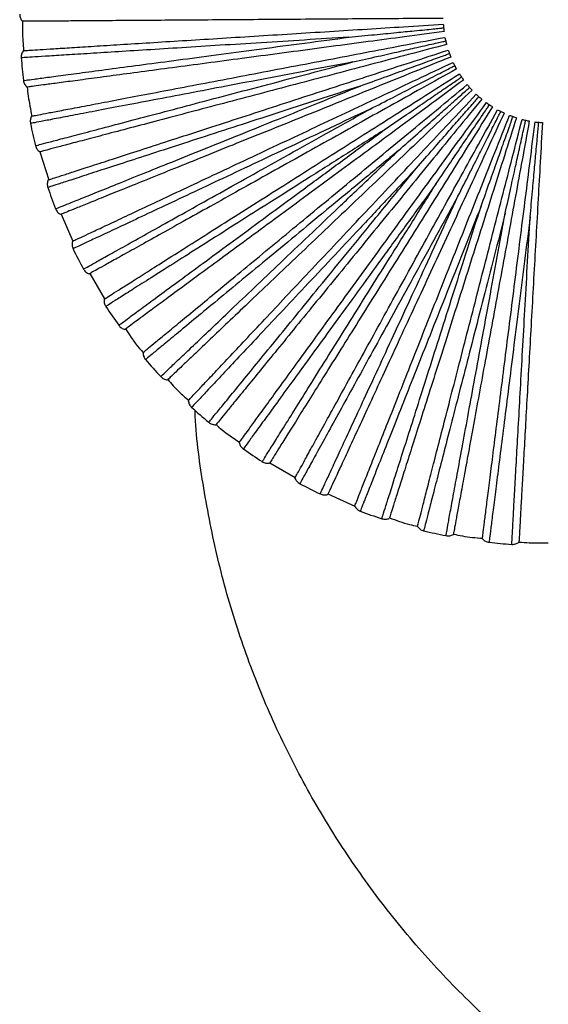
# Paper-space layout '_Frontal' of a CAD drawing. Header units: millimetres. Extents: x -208 to 209, y -225 to 657.
# Tile 2 of 15: x -208 to -107, y -126 to 62. Entities that reach past the tile are written whole.
import ezdxf

# ---------------------------------------------------------------- set-up
doc = ezdxf.new("R2010")
doc.units = ezdxf.units.MM

psp = doc.layouts.new('_Frontal')

# ---------------------------------------------------------------- linework, layer by layer
at = {"color": 7, "linetype": 'Continuous', "lineweight": 25}
for p, q in [((-204.02, 36.62), (-202.31, 31.3)), ((-199.98, 24.73), (-197.71, 19.63)), ((-194.52, 13.44), (-191.72, 8.61)), ((-160.29, -22.58), (-155.47, -25.39)), ((-149.23, -28.5), (-144.15, -30.8))]:
    psp.add_line(p, q, dxfattribs=at)
for start, end in [(184.364, 186.8366), (191.5642, 194.0362), (198.7643, 201.236), (205.9644, 208.4357), (213.1644, 215.6356), (220.3643, 222.8356), (227.564, 230.0357), (234.7637, 237.2359), (241.9633, 244.4361), (249.1631, 251.6363), (256.363, 258.8365), (263.5631, 266.0367)]:
    psp.add_arc((-107.34, 62.16), 100.5, start, end, dxfattribs=at)
for points in [[(-207.84, 62.79), (-207.82, 62.55), (-207.78, 62.06), (-207.49, 61.66), (-207.34, 61.46)], [(-207.15, 55.88), (-207.28, 55.67), (-207.54, 55.25), (-207.55, 54.76), (-207.55, 54.51)], [(-207.13, 50.19), (-207.08, 49.95), (-206.97, 49.47), (-206.63, 49.11), (-206.46, 48.93)], [(-205.57, 43.42), (-205.68, 43.19), (-205.88, 42.75), (-205.83, 42.26), (-205.8, 42.01)], [(-204.84, 37.78), (-204.76, 37.55), (-204.6, 37.08), (-204.22, 36.77), (-204.03, 36.61)], [(-202.45, 31.26), (-202.52, 31.02), (-202.67, 30.55), (-202.56, 30.07), (-202.5, 29.83)], [(-201.02, 25.75), (-200.91, 25.53), (-200.69, 25.09), (-200.27, 24.83), (-200.06, 24.7)], [(-197.83, 19.58), (-197.87, 19.34), (-197.96, 18.85), (-197.79, 18.39), (-197.7, 18.16)], [(-195.72, 14.3), (-195.58, 14.1), (-195.3, 13.69), (-194.86, 13.48), (-194.64, 13.37)], [(-191.78, 8.57), (-191.79, 8.33), (-191.82, 7.84), (-191.59, 7.4), (-191.47, 7.18)], [(-189.02, 3.6), (-188.86, 3.42), (-188.54, 3.04), (-188.07, 2.89), (-187.83, 2.82)], [(-184.39, -1.59), (-184.38, -1.83), (-184.34, -2.32), (-184.06, -2.73), (-183.92, -2.93)], [(-181.04, -6.17), (-180.86, -6.34), (-180.49, -6.67), (-180, -6.76), (-179.76, -6.8)], [(-175.8, -10.74), (-175.75, -10.98), (-175.65, -11.47), (-175.32, -11.83), (-175.16, -12.01)], [(-171.89, -14.87), (-171.69, -15.01), (-171.28, -15.29), (-170.79, -15.32), (-170.55, -15.34)], [(-166.12, -18.74), (-166.04, -18.98), (-165.89, -19.45), (-165.51, -19.77), (-165.33, -19.93)], [(-161.73, -22.35), (-161.51, -22.47), (-161.07, -22.69), (-160.58, -22.66), (-160.33, -22.65)], [(-155.52, -25.47), (-155.41, -25.7), (-155.2, -26.14), (-154.79, -26.41), (-154.58, -26.55)], [(-150.71, -28.5), (-150.48, -28.59), (-150.02, -28.76), (-149.53, -28.67), (-149.29, -28.62)], [(-144.16, -30.82), (-144.02, -31.03), (-143.75, -31.44), (-143.31, -31.66), (-143.09, -31.77)], [(-139.01, -33.23), (-138.76, -33.28), (-138.28, -33.39), (-137.81, -33.24), (-137.58, -33.16)], [(-132.21, -34.7), (-132.05, -34.89), (-131.74, -35.27), (-131.27, -35.43), (-131.04, -35.51)], [(-126.8, -36.44), (-126.56, -36.47), (-126.06, -36.52), (-125.62, -36.31), (-125.39, -36.2)], [(-119.88, -37.05), (-119.7, -37.22), (-119.33, -37.56), (-118.85, -37.66), (-118.61, -37.71)], [(-114.29, -38.1), (-114.04, -38.1), (-113.55, -38.08), (-113.13, -37.82), (-112.93, -37.69)]]:
    psp.add_open_spline(points, degree=3, dxfattribs=at)
for points, knots in [([(-127.34, 62.02), (-129.87, 62), (-134.71, 61.97), (-141.97, 61.92), (-149.1, 61.87), (-156.31, 61.82), (-163.47, 61.77), (-170.45, 61.72), (-177.12, 61.67), (-183.34, 61.63), (-188.99, 61.59), (-193.97, 61.55), (-198.2, 61.52), (-201.63, 61.5), (-204.25, 61.48), (-206.06, 61.47), (-207.14, 61.46), (-207.28, 61.46), (-207.34, 61.46)], [0, 0, 0, 0, 0.062456, 0.119828, 0.179243, 0.240502, 0.303357, 0.367511, 0.432626, 0.498331, 0.564234, 0.629934, 0.695041, 0.759182, 0.822021, 0.88326, 0.942652, 1, 1, 1, 1]), ([(-207.3, 61.46), (-207.31, 60.19), (-207.31, 58.33), (-207.16, 56.47), (-207.12, 55.88)], [0, 0, 0, 0, 0.6826959, 1, 1, 1, 1]), ([(-207.15, 55.88), (-207.08, 55.88), (-206.95, 55.89), (-205.87, 55.96), (-204.07, 56.07), (-201.45, 56.24), (-198.02, 56.45), (-193.8, 56.72), (-188.83, 57.03), (-183.19, 57.39), (-176.98, 57.78), (-170.33, 58.19), (-163.36, 58.63), (-156.21, 59.08), (-149.02, 59.53), (-141.9, 59.98), (-134.66, 60.44), (-129.82, 60.74), (-127.3, 60.9)], [0, 0, 0, 0, 0.057348, 0.11674, 0.177979, 0.240818, 0.304959, 0.370066, 0.435766, 0.501669, 0.567374, 0.632489, 0.696643, 0.759498, 0.820757, 0.880172, 0.937544, 1, 1, 1, 1]), ([(-145.25, 58.44), (-143.62, 58.6), (-140.62, 58.89), (-136.48, 59.3), (-133.3, 59.61), (-130.97, 59.84), (-129.37, 60), (-128.17, 60.11), (-127.51, 60.18), (-127.25, 60.21)], [0, 0, 0, 0, 0.272344, 0.503116, 0.689512, 0.801165, 0.890131, 0.956409, 1, 1, 1, 1]), ([(-127.3, 60.9), (-127.3, 60.8), (-127.28, 60.58), (-127.26, 60.33), (-127.25, 60.21)], [0, 0, 0, 0, 0.4994343, 1, 1, 1, 1]), ([(-127.25, 60.21), (-127.23, 60.08), (-127.21, 59.83), (-127.18, 59.62), (-127.17, 59.51)], [0, 0, 0, 0, 0.49956, 1, 1, 1, 1]), ([(-145.25, 58.44), (-148.08, 58.26), (-153.74, 57.9), (-161.95, 57.38), (-169.78, 56.89), (-177.11, 56.43), (-183.85, 56), (-189.9, 55.62), (-195.17, 55.29), (-199.59, 55.01), (-203.09, 54.79), (-205.67, 54.63), (-207.12, 54.54), (-207.72, 54.5), (-207.55, 54.51), (-207.55, 54.51)], [0, 0, 0, 0, 0.083093, 0.166108, 0.249783, 0.332788, 0.415895, 0.499542, 0.582487, 0.665718, 0.749281, 0.832195, 0.915582, 0.999532, 1, 1, 1, 1]), ([(-207.13, 50.19), (-207.03, 50.21), (-206.83, 50.23), (-205.24, 50.45), (-202.73, 50.78), (-199.24, 51.25), (-194.86, 51.83), (-189.63, 52.53), (-183.62, 53.33), (-176.93, 54.22), (-169.65, 55.19), (-161.87, 56.23), (-153.72, 57.31), (-148.07, 58.06), (-145.25, 58.44)], [0, 0, 0, 0, 0.083445, 0.167006, 0.250708, 0.333669, 0.41686, 0.500454, 0.583374, 0.666709, 0.750181, 0.833089, 0.916578, 1, 1, 1, 1]), ([(-127.17, 59.51), (-129.67, 59.18), (-134.47, 58.54), (-141.66, 57.58), (-148.74, 56.63), (-155.88, 55.68), (-162.98, 54.73), (-169.9, 53.81), (-176.51, 52.93), (-182.67, 52.11), (-188.27, 51.36), (-193.21, 50.7), (-197.4, 50.14), (-200.81, 49.69), (-203.41, 49.34), (-205.19, 49.1), (-206.27, 48.96), (-206.4, 48.94), (-206.46, 48.93)], [0, 0, 0, 0, 0.0624561, 0.1198284, 0.1792427, 0.2405016, 0.3033566, 0.3675111, 0.4326265, 0.4983314, 0.5642338, 0.6299342, 0.6950407, 0.7591822, 0.8220206, 0.8832598, 0.9426519, 1, 1, 1, 1]), ([(-205.57, 43.42), (-205.51, 43.43), (-205.38, 43.46), (-204.31, 43.66), (-202.54, 44), (-199.96, 44.49), (-196.59, 45.13), (-192.44, 45.92), (-187.55, 46.86), (-182, 47.92), (-175.89, 49.08), (-169.34, 50.33), (-162.48, 51.64), (-155.44, 52.98), (-148.36, 54.33), (-141.35, 55.67), (-134.23, 57.03), (-129.47, 57.94), (-126.99, 58.41)], [0, 0, 0, 0, 0.057348, 0.11674, 0.177979, 0.240818, 0.304959, 0.370066, 0.435766, 0.501669, 0.567374, 0.632489, 0.696643, 0.759498, 0.820757, 0.880172, 0.937544, 1, 1, 1, 1]), ([(-126.99, 58.41), (-126.97, 58.31), (-126.93, 58.1), (-126.87, 57.85), (-126.85, 57.73)], [0, 0, 0, 0, 0.499434, 1, 1, 1, 1]), ([(-126.68, 57.05), (-129.12, 56.4), (-133.81, 55.17), (-140.82, 53.31), (-147.72, 51.49), (-154.69, 49.65), (-161.61, 47.82), (-168.36, 46.04), (-174.81, 44.33), (-180.82, 42.74), (-186.28, 41.3), (-191.1, 40.03), (-195.19, 38.95), (-198.51, 38.07), (-201.04, 37.4), (-202.79, 36.94), (-203.84, 36.66), (-203.96, 36.63), (-204.03, 36.61)], [0, 0, 0, 0, 0.0624561, 0.1198284, 0.1792427, 0.2405016, 0.3033566, 0.3675111, 0.4326265, 0.4983314, 0.5642338, 0.6299342, 0.6950407, 0.7591822, 0.8220206, 0.8832598, 0.9426519, 1, 1, 1, 1]), ([(-144.48, 53.72), (-142.89, 54.08), (-139.95, 54.75), (-135.89, 55.67), (-132.77, 56.38), (-130.49, 56.9), (-128.92, 57.25), (-127.75, 57.52), (-127.1, 57.67), (-126.85, 57.73)], [0, 0, 0, 0, 0.272344, 0.503117, 0.689512, 0.801165, 0.890131, 0.95641, 1, 1, 1, 1]), ([(-126.85, 57.73), (-126.82, 57.6), (-126.76, 57.36), (-126.71, 57.15), (-126.68, 57.05)], [0, 0, 0, 0, 0.49956, 1, 1, 1, 1]), ([(-202.45, 31.26), (-202.39, 31.28), (-202.26, 31.32), (-201.23, 31.65), (-199.51, 32.21), (-197.02, 33.02), (-193.75, 34.08), (-189.73, 35.39), (-185, 36.93), (-179.62, 38.67), (-173.71, 40.59), (-167.36, 42.65), (-160.72, 44.81), (-153.91, 47.03), (-147.06, 49.25), (-140.27, 51.46), (-133.37, 53.7), (-128.77, 55.2), (-126.36, 55.98)], [0, 0, 0, 0, 0.0573481, 0.1167402, 0.1779794, 0.2408178, 0.3049593, 0.3700658, 0.4357662, 0.5016686, 0.5673735, 0.6324889, 0.6966434, 0.7594984, 0.8207573, 0.8801716, 0.9375439, 1, 1, 1, 1]), ([(-125.89, 54.66), (-128.23, 53.72), (-132.72, 51.9), (-139.45, 49.19), (-146.06, 46.51), (-152.74, 43.81), (-159.38, 41.13), (-165.86, 38.52), (-172.04, 36.02), (-177.81, 33.69), (-183.05, 31.57), (-187.66, 29.71), (-191.59, 28.12), (-194.77, 26.83), (-197.2, 25.85), (-198.87, 25.18), (-199.88, 24.77), (-200, 24.72), (-200.06, 24.7)], [0, 0, 0, 0, 0.062456, 0.119828, 0.179243, 0.240502, 0.303357, 0.367511, 0.432626, 0.498331, 0.564234, 0.629934, 0.695041, 0.759182, 0.822021, 0.88326, 0.942652, 1, 1, 1, 1]), ([(-143.13, 49.13), (-141.6, 49.69), (-138.76, 50.72), (-134.85, 52.15), (-131.85, 53.24), (-129.65, 54.04), (-128.14, 54.59), (-127.01, 55), (-126.38, 55.23), (-126.14, 55.32)], [0, 0, 0, 0, 0.272344, 0.503117, 0.689512, 0.801165, 0.890131, 0.95641, 1, 1, 1, 1]), ([(-126.36, 55.98), (-126.33, 55.88), (-126.26, 55.67), (-126.18, 55.44), (-126.14, 55.32)], [0, 0, 0, 0, 0.499434, 1, 1, 1, 1]), ([(-126.14, 55.32), (-126.09, 55.2), (-126.01, 54.96), (-125.93, 54.76), (-125.89, 54.66)], [0, 0, 0, 0, 0.49956, 1, 1, 1, 1]), ([(-144.48, 53.72), (-147.27, 53.19), (-152.84, 52.12), (-160.92, 50.58), (-168.62, 49.11), (-175.84, 47.73), (-182.48, 46.46), (-188.43, 45.33), (-193.62, 44.34), (-197.97, 43.51), (-201.42, 42.85), (-203.95, 42.36), (-205.38, 42.09), (-205.97, 41.98), (-205.8, 42.01), (-205.8, 42.01)], [0, 0, 0, 0, 0.083093, 0.166108, 0.249783, 0.332788, 0.415895, 0.499542, 0.582487, 0.665718, 0.749281, 0.832195, 0.915582, 0.999532, 1, 1, 1, 1]), ([(-204.84, 37.78), (-204.74, 37.81), (-204.55, 37.86), (-203, 38.27), (-200.55, 38.92), (-197.15, 39.81), (-192.87, 40.94), (-187.77, 42.29), (-181.91, 43.84), (-175.39, 45.56), (-168.29, 47.44), (-160.7, 49.44), (-152.75, 51.54), (-147.24, 52.99), (-144.48, 53.72)], [0, 0, 0, 0, 0.083445, 0.167006, 0.250708, 0.333669, 0.41686, 0.500454, 0.583374, 0.666709, 0.750181, 0.833089, 0.916578, 1, 1, 1, 1]), ([(-197.83, 19.58), (-197.77, 19.61), (-197.65, 19.66), (-196.67, 20.13), (-195.03, 20.89), (-192.66, 22.01), (-189.55, 23.47), (-185.73, 25.27), (-181.22, 27.39), (-176.11, 29.8), (-170.48, 32.45), (-164.45, 35.29), (-158.13, 38.26), (-151.65, 41.31), (-145.13, 44.38), (-138.67, 47.41), (-132.11, 50.5), (-127.72, 52.57), (-125.44, 53.64)], [0, 0, 0, 0, 0.057348, 0.11674, 0.177979, 0.240818, 0.304959, 0.370066, 0.435766, 0.501669, 0.567374, 0.632489, 0.696643, 0.759498, 0.820757, 0.880172, 0.937544, 1, 1, 1, 1]), ([(-141.22, 44.75), (-139.77, 45.49), (-137.08, 46.87), (-133.38, 48.78), (-130.54, 50.24), (-128.46, 51.31), (-127.02, 52.04), (-125.96, 52.59), (-125.37, 52.89), (-125.13, 53.02)], [0, 0, 0, 0, 0.272344, 0.503116, 0.689511, 0.801165, 0.890131, 0.956409, 1, 1, 1, 1]), ([(-125.44, 53.64), (-125.39, 53.55), (-125.3, 53.35), (-125.19, 53.13), (-125.13, 53.02)], [0, 0, 0, 0, 0.4994343, 1, 1, 1, 1]), ([(-125.13, 53.02), (-125.07, 52.9), (-124.96, 52.68), (-124.85, 52.49), (-124.8, 52.4)], [0, 0, 0, 0, 0.49956, 1, 1, 1, 1]), ([(-124.8, 52.4), (-127.01, 51.17), (-131.24, 48.8), (-137.57, 45.27), (-143.8, 41.78), (-150.09, 38.27), (-156.34, 34.77), (-162.43, 31.37), (-168.25, 28.11), (-173.68, 25.08), (-178.62, 22.32), (-182.96, 19.89), (-186.66, 17.83), (-189.65, 16.16), (-191.94, 14.88), (-193.52, 14), (-194.46, 13.47), (-194.58, 13.4), (-194.64, 13.37)], [0, 0, 0, 0, 0.0624561, 0.1198284, 0.1792427, 0.2405016, 0.3033566, 0.3675111, 0.4326265, 0.4983314, 0.5642338, 0.6299342, 0.6950407, 0.7591822, 0.8220206, 0.8832598, 0.9426519, 1, 1, 1, 1]), ([(-191.78, 8.57), (-191.72, 8.61), (-191.61, 8.68), (-190.69, 9.26), (-189.17, 10.23), (-186.96, 11.63), (-184.06, 13.47), (-180.49, 15.74), (-176.28, 18.41), (-171.51, 21.44), (-166.26, 24.77), (-160.63, 28.34), (-154.73, 32.08), (-148.69, 35.92), (-142.6, 39.78), (-136.58, 43.6), (-130.45, 47.49), (-126.36, 50.09), (-124.23, 51.44)], [0, 0, 0, 0, 0.057348, 0.11674, 0.177979, 0.240818, 0.304959, 0.370066, 0.435766, 0.501669, 0.567374, 0.632489, 0.696643, 0.759498, 0.820757, 0.880172, 0.937544, 1, 1, 1, 1]), ([(-138.77, 40.64), (-137.42, 41.56), (-134.93, 43.27), (-131.5, 45.62), (-128.86, 47.42), (-126.93, 48.75), (-125.6, 49.66), (-124.61, 50.33), (-124.06, 50.71), (-123.85, 50.86)], [0, 0, 0, 0, 0.272344, 0.503117, 0.689512, 0.801165, 0.890131, 0.95641, 1, 1, 1, 1]), ([(-124.23, 51.44), (-124.17, 51.35), (-124.06, 51.17), (-123.92, 50.96), (-123.85, 50.86)], [0, 0, 0, 0, 0.4994343, 1, 1, 1, 1]), ([(-123.85, 50.86), (-123.77, 50.75), (-123.63, 50.55), (-123.5, 50.37), (-123.44, 50.29)], [0, 0, 0, 0, 0.49956, 1, 1, 1, 1]), ([(-206.43, 48.94), (-206.37, 48.36), (-206.15, 46.51), (-205.79, 44.68), (-205.54, 43.42)], [0, 0, 0, 0, 0.310626, 1, 1, 1, 1]), ([(-143.13, 49.13), (-145.83, 48.25), (-151.22, 46.5), (-159.04, 43.96), (-166.5, 41.53), (-173.5, 39.26), (-179.92, 37.17), (-185.68, 35.3), (-190.7, 33.66), (-194.92, 32.29), (-198.25, 31.21), (-200.71, 30.41), (-202.09, 29.96), (-202.67, 29.78), (-202.5, 29.83), (-202.5, 29.83)], [0, 0, 0, 0, 0.083093, 0.166108, 0.249783, 0.332788, 0.415895, 0.499542, 0.582487, 0.665718, 0.749281, 0.832195, 0.915582, 0.999532, 1, 1, 1, 1]), ([(-201.02, 25.76), (-200.92, 25.79), (-200.74, 25.87), (-199.25, 26.47), (-196.9, 27.42), (-193.64, 28.73), (-189.54, 30.39), (-184.65, 32.37), (-179.03, 34.64), (-172.77, 37.16), (-165.96, 39.91), (-158.68, 42.85), (-151.06, 45.93), (-145.77, 48.06), (-143.13, 49.13)], [0, 0, 0, 0, 0.083445, 0.167006, 0.250708, 0.333669, 0.41686, 0.500454, 0.583374, 0.666709, 0.750181, 0.833089, 0.916578, 1, 1, 1, 1]), ([(-123.44, 50.29), (-125.47, 48.79), (-129.37, 45.91), (-135.21, 41.61), (-140.95, 37.38), (-146.76, 33.1), (-152.52, 28.85), (-158.14, 24.71), (-163.51, 20.75), (-168.51, 17.06), (-173.06, 13.71), (-177.07, 10.75), (-180.47, 8.24), (-183.24, 6.2), (-185.35, 4.65), (-186.8, 3.58), (-187.67, 2.93), (-187.78, 2.85), (-187.83, 2.82)], [0, 0, 0, 0, 0.0624561, 0.1198284, 0.1792427, 0.2405016, 0.3033566, 0.3675111, 0.4326265, 0.4983314, 0.5642338, 0.6299342, 0.6950407, 0.7591822, 0.8220206, 0.8832598, 0.9426519, 1, 1, 1, 1]), ([(-184.39, -1.59), (-184.34, -1.54), (-184.24, -1.46), (-183.41, -0.77), (-182.02, 0.38), (-180, 2.05), (-177.35, 4.24), (-174.09, 6.94), (-170.25, 10.11), (-165.9, 13.71), (-161.11, 17.68), (-155.97, 21.93), (-150.59, 26.38), (-145.07, 30.94), (-139.52, 35.54), (-134.02, 40.09), (-128.43, 44.71), (-124.7, 47.8), (-122.75, 49.41)], [0, 0, 0, 0, 0.057348, 0.11674, 0.177979, 0.240818, 0.304959, 0.370066, 0.435766, 0.501669, 0.567374, 0.632489, 0.696643, 0.759498, 0.820757, 0.880172, 0.937544, 1, 1, 1, 1]), ([(-135.82, 36.87), (-134.6, 37.95), (-132.35, 39.96), (-129.23, 42.72), (-126.84, 44.84), (-125.1, 46.4), (-123.89, 47.47), (-122.99, 48.26), (-122.5, 48.7), (-122.3, 48.88)], [0, 0, 0, 0, 0.272344, 0.503117, 0.689512, 0.801165, 0.890131, 0.95641, 1, 1, 1, 1]), ([(-122.75, 49.41), (-122.69, 49.33), (-122.55, 49.16), (-122.38, 48.97), (-122.3, 48.88)], [0, 0, 0, 0, 0.499434, 1, 1, 1, 1]), ([(-122.3, 48.88), (-122.21, 48.78), (-122.05, 48.6), (-121.9, 48.44), (-121.83, 48.36)], [0, 0, 0, 0, 0.49956, 1, 1, 1, 1]), ([(-121.83, 48.36), (-123.66, 46.62), (-127.16, 43.28), (-132.42, 38.28), (-137.58, 33.36), (-142.8, 28.39), (-147.99, 23.45), (-153.05, 18.63), (-157.87, 14.04), (-162.38, 9.75), (-166.47, 5.85), (-170.08, 2.42), (-173.14, -0.5), (-175.63, -2.87), (-177.52, -4.68), (-178.83, -5.92), (-179.62, -6.67), (-179.71, -6.76), (-179.76, -6.8)], [0, 0, 0, 0, 0.062456, 0.119828, 0.179243, 0.240502, 0.303357, 0.367511, 0.432626, 0.498331, 0.564234, 0.629934, 0.695041, 0.759182, 0.822021, 0.88326, 0.942652, 1, 1, 1, 1]), ([(-175.8, -10.74), (-175.75, -10.69), (-175.66, -10.6), (-174.92, -9.8), (-173.68, -8.49), (-171.89, -6.58), (-169.54, -4.08), (-166.64, -0.99), (-163.24, 2.64), (-159.37, 6.76), (-155.11, 11.29), (-150.55, 16.15), (-145.77, 21.24), (-140.86, 26.46), (-135.93, 31.72), (-131.04, 36.92), (-126.08, 42.2), (-122.76, 45.74), (-121.03, 47.58)], [0, 0, 0, 0, 0.057348, 0.11674, 0.177979, 0.240818, 0.304959, 0.370066, 0.435766, 0.501669, 0.567374, 0.632489, 0.696643, 0.759498, 0.820757, 0.880172, 0.937544, 1, 1, 1, 1]), ([(-132.43, 33.5), (-131.35, 34.73), (-129.37, 37), (-126.62, 40.13), (-124.52, 42.54), (-122.98, 44.3), (-121.92, 45.51), (-121.13, 46.41), (-120.69, 46.91), (-120.52, 47.11)], [0, 0, 0, 0, 0.2723437, 0.5031161, 0.6895112, 0.8011647, 0.8901308, 0.9564093, 1, 1, 1, 1]), ([(-121.03, 47.58), (-120.96, 47.51), (-120.8, 47.36), (-120.61, 47.19), (-120.52, 47.11)], [0, 0, 0, 0, 0.499434, 1, 1, 1, 1]), ([(-120.52, 47.11), (-120.42, 47.03), (-120.23, 46.86), (-120.07, 46.73), (-119.98, 46.66)], [0, 0, 0, 0, 0.49956, 1, 1, 1, 1]), ([(-119.98, 46.66), (-121.58, 44.7), (-124.64, 40.95), (-129.23, 35.33), (-133.74, 29.8), (-138.29, 24.21), (-142.82, 18.66), (-147.23, 13.25), (-151.45, 8.08), (-155.38, 3.26), (-158.95, -1.12), (-162.09, -4.97), (-164.77, -8.25), (-166.94, -10.91), (-168.6, -12.95), (-169.74, -14.34), (-170.42, -15.19), (-170.51, -15.29), (-170.55, -15.34)], [0, 0, 0, 0, 0.062456, 0.119828, 0.179243, 0.240502, 0.303357, 0.367511, 0.432626, 0.498331, 0.564234, 0.629934, 0.695041, 0.759182, 0.822021, 0.88326, 0.942652, 1, 1, 1, 1]), ([(-166.12, -18.74), (-166.08, -18.69), (-166.01, -18.59), (-165.37, -17.71), (-164.31, -16.25), (-162.77, -14.13), (-160.75, -11.35), (-158.26, -7.93), (-155.33, -3.9), (-152.01, 0.67), (-148.36, 5.71), (-144.44, 11.1), (-140.33, 16.75), (-136.13, 22.54), (-131.89, 28.37), (-127.69, 34.15), (-123.43, 40.01), (-120.58, 43.93), (-119.1, 45.98)], [0, 0, 0, 0, 0.057348, 0.11674, 0.177979, 0.240818, 0.304959, 0.370066, 0.435766, 0.501669, 0.567374, 0.632489, 0.696643, 0.759498, 0.820757, 0.880172, 0.937544, 1, 1, 1, 1]), ([(-117.94, 45.2), (-119.28, 43.05), (-121.85, 38.94), (-125.69, 32.79), (-129.47, 26.74), (-133.29, 20.63), (-137.09, 14.56), (-140.79, 8.64), (-144.32, 2.98), (-147.62, -2.29), (-150.61, -7.08), (-153.25, -11.31), (-155.49, -14.9), (-157.31, -17.81), (-158.7, -20.03), (-159.66, -21.56), (-160.23, -22.48), (-160.3, -22.59), (-160.33, -22.65)], [0, 0, 0, 0, 0.0624561, 0.1198284, 0.1792427, 0.2405016, 0.3033566, 0.3675111, 0.4326265, 0.4983314, 0.5642338, 0.6299342, 0.6950407, 0.7591822, 0.8220206, 0.8832598, 0.9426519, 1, 1, 1, 1]), ([(-128.64, 30.58), (-127.73, 31.94), (-126.04, 34.44), (-123.71, 37.89), (-121.93, 40.54), (-120.62, 42.48), (-119.72, 43.81), (-119.05, 44.81), (-118.67, 45.36), (-118.53, 45.58)], [0, 0, 0, 0, 0.272344, 0.503116, 0.689511, 0.801165, 0.890131, 0.956409, 1, 1, 1, 1]), ([(-119.1, 45.98), (-119.01, 45.91), (-118.84, 45.79), (-118.63, 45.65), (-118.53, 45.58)], [0, 0, 0, 0, 0.499434, 1, 1, 1, 1]), ([(-118.53, 45.58), (-118.42, 45.51), (-118.21, 45.37), (-118.03, 45.25), (-117.94, 45.2)], [0, 0, 0, 0, 0.49956, 1, 1, 1, 1]), ([(-141.22, 44.75), (-143.78, 43.54), (-148.92, 41.12), (-156.35, 37.62), (-163.45, 34.28), (-170.1, 31.15), (-176.21, 28.27), (-181.7, 25.69), (-186.48, 23.44), (-190.49, 21.55), (-193.66, 20.06), (-195.99, 18.96), (-197.31, 18.34), (-197.86, 18.08), (-197.7, 18.16), (-197.7, 18.16)], [0, 0, 0, 0, 0.083093, 0.166108, 0.249783, 0.332788, 0.415895, 0.499542, 0.582487, 0.665718, 0.749281, 0.832195, 0.915582, 0.999532, 1, 1, 1, 1]), ([(-195.71, 14.3), (-195.63, 14.35), (-195.46, 14.45), (-194.05, 15.23), (-191.84, 16.47), (-188.77, 18.18), (-184.91, 20.34), (-180.3, 22.91), (-175.02, 25.87), (-169.12, 29.16), (-162.71, 32.74), (-155.86, 36.57), (-148.68, 40.58), (-143.71, 43.36), (-141.22, 44.75)], [0, 0, 0, 0, 0.083445, 0.167006, 0.250708, 0.333669, 0.41686, 0.500454, 0.583374, 0.666709, 0.750181, 0.833089, 0.916578, 1, 1, 1, 1]), ([(-155.52, -25.47), (-155.49, -25.42), (-155.42, -25.3), (-154.9, -24.35), (-154.03, -22.77), (-152.77, -20.47), (-151.11, -17.46), (-149.08, -13.76), (-146.68, -9.39), (-143.96, -4.44), (-140.96, 1.01), (-137.75, 6.85), (-134.38, 12.97), (-130.93, 19.25), (-127.46, 25.56), (-124.02, 31.82), (-120.53, 38.17), (-118.19, 42.42), (-116.98, 44.63)], [0, 0, 0, 0, 0.057348, 0.11674, 0.177979, 0.240818, 0.304959, 0.370066, 0.435766, 0.501669, 0.567374, 0.632489, 0.696643, 0.759498, 0.820757, 0.880172, 0.937544, 1, 1, 1, 1]), ([(-115.73, 44), (-116.79, 41.71), (-118.82, 37.31), (-121.87, 30.73), (-124.86, 24.25), (-127.88, 17.71), (-130.89, 11.2), (-133.82, 4.87), (-136.61, -1.19), (-139.22, -6.83), (-141.59, -11.96), (-143.68, -16.48), (-145.45, -20.32), (-146.89, -23.44), (-147.99, -25.82), (-148.75, -27.46), (-149.21, -28.44), (-149.26, -28.56), (-149.29, -28.62)], [0, 0, 0, 0, 0.062456, 0.119828, 0.179243, 0.240502, 0.303357, 0.367511, 0.432626, 0.498331, 0.564234, 0.629934, 0.695041, 0.759182, 0.822021, 0.88326, 0.942652, 1, 1, 1, 1]), ([(-144.16, -30.82), (-144.13, -30.76), (-144.08, -30.64), (-143.68, -29.63), (-143.02, -27.95), (-142.05, -25.51), (-140.79, -22.32), (-139.23, -18.39), (-137.4, -13.76), (-135.32, -8.5), (-133.03, -2.72), (-130.58, 3.48), (-128.01, 9.97), (-125.37, 16.63), (-122.72, 23.33), (-120.09, 29.96), (-117.42, 36.71), (-115.64, 41.21), (-114.71, 43.56)], [0, 0, 0, 0, 0.057348, 0.11674, 0.177979, 0.240818, 0.304959, 0.370066, 0.435766, 0.501669, 0.567374, 0.632489, 0.696643, 0.759498, 0.820757, 0.880172, 0.937544, 1, 1, 1, 1]), ([(-124.52, 28.16), (-123.78, 29.62), (-122.42, 32.31), (-120.54, 36.03), (-119.1, 38.88), (-118.05, 40.97), (-117.32, 42.41), (-116.78, 43.48), (-116.48, 44.07), (-116.36, 44.31)], [0, 0, 0, 0, 0.272344, 0.503117, 0.689512, 0.801165, 0.890131, 0.95641, 1, 1, 1, 1]), ([(-120.12, 26.28), (-119.57, 27.82), (-118.56, 30.66), (-117.16, 34.58), (-116.09, 37.59), (-115.31, 39.79), (-114.77, 41.31), (-114.36, 42.44), (-114.14, 43.07), (-114.05, 43.32)], [0, 0, 0, 0, 0.272344, 0.503117, 0.689512, 0.801165, 0.890131, 0.95641, 1, 1, 1, 1]), ([(-116.98, 44.63), (-116.89, 44.58), (-116.7, 44.48), (-116.47, 44.36), (-116.36, 44.31)], [0, 0, 0, 0, 0.4994343, 1, 1, 1, 1]), ([(-116.36, 44.31), (-116.25, 44.25), (-116.02, 44.14), (-115.83, 44.05), (-115.73, 44)], [0, 0, 0, 0, 0.49956, 1, 1, 1, 1]), ([(-114.71, 43.56), (-114.61, 43.52), (-114.41, 43.45), (-114.17, 43.36), (-114.05, 43.32)], [0, 0, 0, 0, 0.499434, 1, 1, 1, 1]), ([(-114.05, 43.32), (-113.93, 43.27), (-113.69, 43.19), (-113.49, 43.13), (-113.39, 43.09)], [0, 0, 0, 0, 0.49956, 1, 1, 1, 1]), ([(-113.39, 43.09), (-114.15, 40.69), (-115.62, 36.07), (-117.81, 29.15), (-119.97, 22.35), (-122.15, 15.48), (-124.31, 8.66), (-126.43, 2), (-128.44, -4.36), (-130.32, -10.28), (-132.03, -15.67), (-133.54, -20.42), (-134.82, -24.45), (-135.85, -27.72), (-136.65, -30.22), (-137.19, -31.94), (-137.52, -32.98), (-137.56, -33.1), (-137.58, -33.16)], [0, 0, 0, 0, 0.062456, 0.119828, 0.179243, 0.240502, 0.303357, 0.367511, 0.432626, 0.498331, 0.564234, 0.629934, 0.695041, 0.759182, 0.822021, 0.88326, 0.942652, 1, 1, 1, 1]), ([(-132.21, -34.7), (-132.2, -34.64), (-132.16, -34.51), (-131.89, -33.46), (-131.44, -31.71), (-130.79, -29.17), (-129.94, -25.85), (-128.89, -21.75), (-127.65, -16.93), (-126.24, -11.45), (-124.7, -5.43), (-123.04, 1.03), (-121.3, 7.79), (-119.52, 14.73), (-117.73, 21.71), (-115.95, 28.62), (-114.15, 35.65), (-112.94, 40.34), (-112.32, 42.79)], [0, 0, 0, 0, 0.057348, 0.11674, 0.177979, 0.240818, 0.304959, 0.370066, 0.435766, 0.501669, 0.567374, 0.632489, 0.696643, 0.759498, 0.820757, 0.880172, 0.937544, 1, 1, 1, 1]), ([(-110.95, 42.49), (-111.41, 40), (-112.28, 35.24), (-113.59, 28.1), (-114.88, 21.08), (-116.18, 13.99), (-117.48, 6.95), (-118.74, 0.08), (-119.94, -6.48), (-121.06, -12.59), (-122.08, -18.15), (-122.98, -23.05), (-123.74, -27.21), (-124.36, -30.58), (-124.84, -33.16), (-125.16, -34.94), (-125.36, -36.01), (-125.38, -36.14), (-125.39, -36.2)], [0, 0, 0, 0, 0.0624561, 0.1198284, 0.1792427, 0.2405016, 0.3033566, 0.3675111, 0.4326265, 0.4983314, 0.5642338, 0.6299342, 0.6950407, 0.7591822, 0.8220206, 0.8832598, 0.9426519, 1, 1, 1, 1]), ([(-119.88, -37.05), (-119.87, -36.99), (-119.85, -36.86), (-119.72, -35.78), (-119.49, -33.99), (-119.16, -31.39), (-118.73, -27.98), (-118.2, -23.79), (-117.58, -18.85), (-116.87, -13.24), (-116.09, -7.07), (-115.25, -0.46), (-114.38, 6.47), (-113.48, 13.58), (-112.58, 20.73), (-111.68, 27.81), (-110.77, 35), (-110.17, 39.81), (-109.85, 42.31)], [0, 0, 0, 0, 0.057348, 0.11674, 0.177979, 0.240818, 0.304959, 0.370066, 0.435766, 0.501669, 0.567374, 0.632489, 0.696643, 0.759498, 0.820757, 0.880172, 0.937544, 1, 1, 1, 1]), ([(-115.52, 24.96), (-115.17, 26.55), (-114.52, 29.5), (-113.63, 33.57), (-112.94, 36.69), (-112.44, 38.97), (-112.1, 40.55), (-111.84, 41.72), (-111.69, 42.37), (-111.64, 42.62)], [0, 0, 0, 0, 0.272344, 0.503116, 0.689512, 0.801165, 0.890131, 0.956409, 1, 1, 1, 1]), ([(-108.46, 42.19), (-108.6, 39.67), (-108.87, 34.83), (-109.28, 27.59), (-109.67, 20.46), (-110.08, 13.27), (-110.48, 6.12), (-110.87, -0.86), (-111.24, -7.51), (-111.59, -13.72), (-111.9, -19.36), (-112.18, -24.34), (-112.41, -28.56), (-112.61, -31.99), (-112.75, -34.61), (-112.85, -36.41), (-112.91, -37.49), (-112.92, -37.62), (-112.93, -37.69)], [0, 0, 0, 0, 0.062456, 0.119828, 0.179243, 0.240502, 0.303357, 0.367511, 0.432626, 0.498331, 0.564234, 0.629934, 0.695041, 0.759182, 0.822021, 0.88326, 0.942652, 1, 1, 1, 1]), ([(-112.32, 42.79), (-112.21, 42.76), (-112.01, 42.71), (-111.76, 42.65), (-111.64, 42.62)], [0, 0, 0, 0, 0.4994343, 1, 1, 1, 1]), ([(-111.64, 42.62), (-111.51, 42.6), (-111.27, 42.54), (-111.06, 42.51), (-110.95, 42.49)], [0, 0, 0, 0, 0.49956, 1, 1, 1, 1]), ([(-110.79, 24.23), (-110.65, 25.85), (-110.37, 28.86), (-110, 33.01), (-109.71, 36.19), (-109.5, 38.51), (-109.35, 40.12), (-109.24, 41.32), (-109.18, 41.98), (-109.16, 42.24)], [0, 0, 0, 0, 0.2723439, 0.5031165, 0.6895116, 0.8011651, 0.8901311, 0.9564095, 1, 1, 1, 1]), ([(-109.85, 42.31), (-109.74, 42.3), (-109.53, 42.28), (-109.28, 42.25), (-109.16, 42.24)], [0, 0, 0, 0, 0.499434, 1, 1, 1, 1]), ([(-109.16, 42.24), (-109.03, 42.23), (-108.78, 42.21), (-108.57, 42.19), (-108.46, 42.19)], [0, 0, 0, 0, 0.49956, 1, 1, 1, 1]), ([(-138.77, 40.64), (-141.16, 39.12), (-145.95, 36.08), (-152.89, 31.67), (-159.52, 27.46), (-165.72, 23.53), (-171.42, 19.91), (-176.54, 16.66), (-181, 13.83), (-184.74, 11.45), (-187.7, 9.57), (-189.88, 8.19), (-191.11, 7.41), (-191.62, 7.09), (-191.47, 7.18), (-191.47, 7.18)], [0, 0, 0, 0, 0.083093, 0.166108, 0.249783, 0.332788, 0.415895, 0.499542, 0.582487, 0.665718, 0.749281, 0.832195, 0.915582, 0.999532, 1, 1, 1, 1]), ([(-189.02, 3.6), (-188.94, 3.66), (-188.78, 3.78), (-187.49, 4.73), (-185.45, 6.24), (-182.62, 8.32), (-179.06, 10.95), (-174.81, 14.08), (-169.93, 17.67), (-164.5, 21.68), (-158.59, 26.04), (-152.27, 30.69), (-145.65, 35.57), (-141.06, 38.95), (-138.77, 40.64)], [0, 0, 0, 0, 0.083445, 0.167006, 0.250708, 0.333669, 0.41686, 0.500454, 0.583374, 0.666709, 0.750181, 0.833089, 0.916578, 1, 1, 1, 1]), ([(-135.82, 36.87), (-138.01, 35.06), (-142.38, 31.44), (-148.71, 26.2), (-154.76, 21.2), (-160.42, 16.51), (-165.62, 12.21), (-170.29, 8.34), (-174.36, 4.98), (-177.78, 2.15), (-180.48, -0.08), (-182.46, -1.73), (-183.59, -2.65), (-184.05, -3.04), (-183.92, -2.93), (-183.92, -2.93)], [0, 0, 0, 0, 0.0830931, 0.1661075, 0.249783, 0.3327881, 0.4158953, 0.4995418, 0.5824873, 0.6657176, 0.7492813, 0.8321946, 0.9155823, 0.9995321, 1, 1, 1, 1]), ([(-181.04, -6.17), (-180.97, -6.1), (-180.82, -5.97), (-179.66, -4.86), (-177.82, -3.11), (-175.28, -0.69), (-172.07, 2.36), (-168.25, 6), (-163.86, 10.18), (-158.98, 14.83), (-153.66, 19.9), (-147.97, 25.31), (-142.02, 30.98), (-137.89, 34.91), (-135.82, 36.87)], [0, 0, 0, 0, 0.083445, 0.167006, 0.250708, 0.333669, 0.41686, 0.500454, 0.583374, 0.666709, 0.750181, 0.833089, 0.916578, 1, 1, 1, 1]), ([(-132.43, 33.5), (-134.37, 31.43), (-138.25, 27.29), (-143.88, 21.3), (-149.25, 15.58), (-154.28, 10.22), (-158.9, 5.3), (-163.05, 0.88), (-166.67, -2.97), (-169.7, -6.2), (-172.1, -8.76), (-173.87, -10.64), (-174.86, -11.7), (-175.28, -12.14), (-175.16, -12.01), (-175.16, -12.01)], [0, 0, 0, 0, 0.083093, 0.166108, 0.249783, 0.332788, 0.415895, 0.499542, 0.582487, 0.665718, 0.749281, 0.832195, 0.915582, 0.999532, 1, 1, 1, 1]), ([(-171.89, -14.87), (-171.83, -14.79), (-171.71, -14.64), (-170.69, -13.4), (-169.09, -11.43), (-166.87, -8.71), (-164.07, -5.28), (-160.73, -1.19), (-156.9, 3.51), (-152.64, 8.73), (-147.99, 14.43), (-143.03, 20.51), (-137.84, 26.88), (-134.23, 31.29), (-132.43, 33.5)], [0, 0, 0, 0, 0.083445, 0.167006, 0.250708, 0.333669, 0.41686, 0.500454, 0.583374, 0.666709, 0.750181, 0.833089, 0.916578, 1, 1, 1, 1]), ([(-128.64, 30.58), (-130.31, 28.29), (-133.64, 23.7), (-138.47, 17.04), (-143.08, 10.69), (-147.4, 4.75), (-151.37, -0.72), (-154.93, -5.62), (-158.04, -9.89), (-160.64, -13.48), (-162.7, -16.32), (-164.22, -18.4), (-165.07, -19.58), (-165.43, -20.07), (-165.33, -19.93), (-165.32, -19.93)], [0, 0, 0, 0, 0.083093, 0.166108, 0.249783, 0.332788, 0.415895, 0.499542, 0.582487, 0.665718, 0.749281, 0.832195, 0.915582, 0.999532, 1, 1, 1, 1]), ([(-161.73, -22.35), (-161.68, -22.27), (-161.57, -22.1), (-160.72, -20.74), (-159.38, -18.59), (-157.51, -15.61), (-155.17, -11.86), (-152.37, -7.38), (-149.16, -2.24), (-145.59, 3.48), (-141.69, 9.71), (-137.53, 16.36), (-133.17, 23.33), (-130.15, 28.17), (-128.64, 30.58)], [0, 0, 0, 0, 0.0834447, 0.1670064, 0.2507083, 0.3336692, 0.4168604, 0.5004543, 0.5833742, 0.6667087, 0.7501813, 0.8330888, 0.9165781, 1, 1, 1, 1]), ([(-124.52, 28.16), (-125.88, 25.67), (-128.61, 20.7), (-132.57, 13.5), (-136.35, 6.62), (-139.89, 0.18), (-143.14, -5.74), (-146.06, -11.05), (-148.61, -15.68), (-150.74, -19.56), (-152.43, -22.64), (-153.67, -24.9), (-154.37, -26.17), (-154.66, -26.7), (-154.58, -26.55), (-154.58, -26.55)], [0, 0, 0, 0, 0.083093, 0.166108, 0.249783, 0.332788, 0.415895, 0.499542, 0.582487, 0.665718, 0.749281, 0.832195, 0.915582, 0.999532, 1, 1, 1, 1]), ([(-150.71, -28.5), (-150.67, -28.41), (-150.59, -28.23), (-149.91, -26.78), (-148.85, -24.48), (-147.37, -21.28), (-145.52, -17.27), (-143.3, -12.48), (-140.76, -6.98), (-137.93, -0.85), (-134.85, 5.82), (-131.55, 12.94), (-128.1, 20.4), (-125.71, 25.58), (-124.52, 28.16)], [0, 0, 0, 0, 0.083445, 0.167006, 0.250708, 0.333669, 0.41686, 0.500454, 0.583374, 0.666709, 0.750181, 0.833089, 0.916578, 1, 1, 1, 1]), ([(-120.12, 26.28), (-121.16, 23.64), (-123.25, 18.36), (-126.27, 10.72), (-129.16, 3.42), (-131.87, -3.41), (-134.35, -9.69), (-136.58, -15.32), (-138.53, -20.24), (-140.16, -24.36), (-141.45, -27.62), (-142.4, -30.02), (-142.93, -31.37), (-143.15, -31.93), (-143.09, -31.77), (-143.09, -31.77)], [0, 0, 0, 0, 0.0830931, 0.1661075, 0.249783, 0.3327881, 0.4158953, 0.4995418, 0.5824873, 0.6657176, 0.7492813, 0.8321946, 0.9155823, 0.9995321, 1, 1, 1, 1]), ([(-139, -33.22), (-138.97, -33.13), (-138.92, -32.94), (-138.43, -31.41), (-137.66, -28.99), (-136.6, -25.64), (-135.26, -21.43), (-133.67, -16.4), (-131.83, -10.62), (-129.79, -4.19), (-127.57, 2.81), (-125.19, 10.29), (-122.71, 18.13), (-120.98, 23.56), (-120.12, 26.28)], [0, 0, 0, 0, 0.083445, 0.167006, 0.250708, 0.333669, 0.41686, 0.500454, 0.583374, 0.666709, 0.750181, 0.833089, 0.916578, 1, 1, 1, 1]), ([(-115.52, 24.96), (-116.23, 22.21), (-117.63, 16.72), (-119.68, 8.75), (-121.63, 1.15), (-123.45, -5.97), (-125.13, -12.51), (-126.64, -18.38), (-127.95, -23.49), (-129.05, -27.79), (-129.93, -31.18), (-130.57, -33.68), (-130.93, -35.09), (-131.08, -35.68), (-131.04, -35.51), (-131.04, -35.51)], [0, 0, 0, 0, 0.083093, 0.166108, 0.249783, 0.332788, 0.415895, 0.499542, 0.582487, 0.665718, 0.749281, 0.832195, 0.915582, 0.999532, 1, 1, 1, 1]), ([(-126.8, -36.44), (-126.78, -36.34), (-126.75, -36.15), (-126.46, -34.57), (-126, -32.08), (-125.36, -28.62), (-124.57, -24.27), (-123.61, -19.08), (-122.52, -13.12), (-121.3, -6.48), (-119.97, 0.75), (-118.55, 8.47), (-117.07, 16.55), (-116.04, 22.16), (-115.52, 24.96)], [0, 0, 0, 0, 0.083445, 0.167006, 0.250708, 0.333669, 0.41686, 0.500454, 0.583374, 0.666709, 0.750181, 0.833089, 0.916578, 1, 1, 1, 1]), ([(-110.79, 24.23), (-111.15, 21.41), (-111.86, 15.78), (-112.89, 7.63), (-113.87, -0.16), (-114.79, -7.45), (-115.63, -14.15), (-116.39, -20.16), (-117.06, -25.4), (-117.61, -29.8), (-118.05, -33.28), (-118.37, -35.84), (-118.55, -37.28), (-118.63, -37.88), (-118.61, -37.71), (-118.61, -37.71)], [0, 0, 0, 0, 0.0830931, 0.1661075, 0.249783, 0.3327881, 0.4158953, 0.4995418, 0.5824873, 0.6657176, 0.7492813, 0.8321946, 0.9155823, 0.9995321, 1, 1, 1, 1]), ([(-114.29, -38.1), (-114.28, -38), (-114.27, -37.81), (-114.18, -36.2), (-114.04, -33.67), (-113.85, -30.16), (-113.6, -25.74), (-113.3, -20.47), (-112.96, -14.42), (-112.59, -7.69), (-112.18, -0.35), (-111.74, 7.48), (-111.28, 15.69), (-110.96, 21.38), (-110.79, 24.23)], [0, 0, 0, 0, 0.083445, 0.167006, 0.250708, 0.333669, 0.41686, 0.500454, 0.583374, 0.666709, 0.750181, 0.833089, 0.916578, 1, 1, 1, 1]), ([(-187.72, 2.9), (-186.76, 1.45), (-185.73, -0.11), (-184.47, -1.48), (-184.38, -1.57)], [0, 0, 0, 0, 0.930019, 1, 1, 1, 1]), ([(-179.68, -6.73), (-179, -7.51), (-177.79, -8.92), (-176.37, -10.13), (-175.73, -10.67)], [0, 0, 0, 0, 0.552481, 1, 1, 1, 1]), ([(-98.46, -144.52), (-99.94, -143.55), (-105.25, -140.08), (-113.75, -133.17), (-123.88, -123.88), (-133.21, -113.77), (-141.72, -102.97), (-149.37, -91.53), (-156.09, -79.53), (-161.85, -67.04), (-166.6, -54.13), (-170.36, -40.9), (-172.95, -27.4), (-174.31, -17.93), (-174.49, -12.96), (-174.51, -12.58)], [0, 0, 0, 0, 0.03362, 0.12081, 0.208, 0.295189, 0.382379, 0.469569, 0.556758, 0.643948, 0.731137, 0.818327, 0.905517, 0.992706, 1, 1, 1, 1]), ([(-170.52, -15.31), (-170.35, -15.47), (-168.97, -16.72), (-167.41, -17.75), (-166.05, -18.65)], [0, 0, 0, 0, 0.127658, 1, 1, 1, 1]), ([(-137.54, -33.04), (-136.28, -33.51), (-134.53, -34.16), (-132.7, -34.53), (-132.2, -34.64)], [0, 0, 0, 0, 0.722804, 1, 1, 1, 1]), ([(-125.38, -36.13), (-124.81, -36.26), (-123, -36.69), (-121.14, -36.84), (-119.86, -36.94)], [0, 0, 0, 0, 0.313543, 1, 1, 1, 1]), ([(-112.92, -37.67), (-111.61, -37.75), (-109.75, -37.85), (-107.89, -37.83), (-107.34, -37.82)], [0, 0, 0, 0, 0.704827, 1, 1, 1, 1])]:
    psp.add_open_spline(points, degree=3, knots=knots, dxfattribs=at)

doc.saveas('drawing.dxf')
